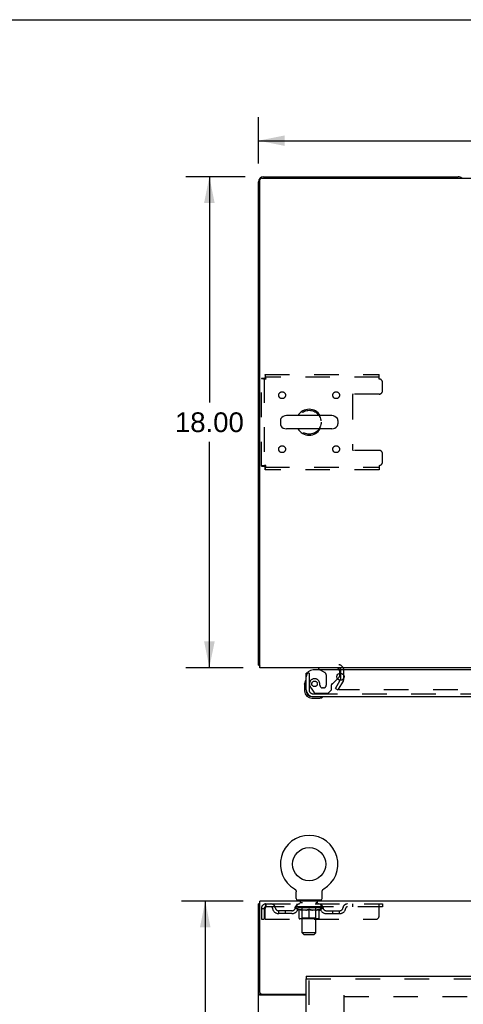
# Model space of a CAD drawing. Header units: inches. Extents: x 0 to 164, y 0 to 106.
# Tile 9 of 17: x 43 to 59, y 70 to 106. Entities that reach past the tile are written whole.
import ezdxf

# ---------------------------------------------------------------- set-up
doc = ezdxf.new("R2010")
doc.units = ezdxf.units.IN
doc.header["$LTSCALE"] = 8.999375
doc.header["$MEASUREMENT"] = 0
doc.linetypes.add('HIDDEN', pattern=[0.2, 0.1, -0.1])
doc.layers.get('0').update_dxf_attribs({"linetype": 'CONTINUOUS'})
for name, color, linetype in [('DEFAULT_2', 8, 'HIDDEN'), ('DIMENSIONS', 7, 'CONTINUOUS'), ('DOOR_ASSEMBLY', 7, 'CONTINUOUS')]:
    doc.layers.add(name, color=color, linetype=linetype)
doc.styles.get("Standard").update_dxf_attribs({"font": 'arial.ttf'})
doc.dimstyles.new('DIMSTYLE_1', dxfattribs={"dimtxt": 0.721875, "dimasz": 0.9625, "dimexe": 0.09, "dimexo": 0.07, "dimgap": 0.0375, "dimtad": 0, "dimtih": 1, "dimtoh": 1, "dimzin": 4, "dimdsep": 46, "dimtxsty": 'Standard', "dimblk": '_FILLED', "dimblk1": '_FILLED', "dimblk2": '_FILLED', "dimcen": 0.09, "dimadec": 3, "dimazin": 1, "dimtfac": 1, "dimtdec": 3, "dimtofl": 0, "dimtmove": 0, "dimatfit": 3, "dimldrblk": '_FILLED', "dimfxl": 0, "dimtolj": 1, "dimtzin": 4, "dimarcsym": 0})

# ---------------------------------------------------------------- blocks, each defined once
blk = doc.blocks.new('_FILLED')
at = {"color": 0, "linetype": 'ByBlock'}
blk.add_solid([(0, 0), (-1, 0.2), (-1, -0.2)], dxfattribs=at)
blk = doc.blocks.new('*D1')
at = {"layer": 'DIMENSIONS', "color": 2, "linetype": 'Continuous'}
for p, q in [((51.592, 100.603), (51.592, 102.306)), ((79.842, 100.603), (79.842, 102.306)), ((51.592, 101.44), (64.095, 101.44)), ((79.842, 101.44), (67.339, 101.44))]:
    blk.add_line(p, q, dxfattribs=at)
at = {"layer": 'DIMENSIONS', "color": 2, "linetype": 'Continuous', "xscale": 0.9625, "yscale": 0.9625, "zscale": 0.9625, "rotation": 180}
blk.add_blockref('_FILLED', (51.592, 101.44), dxfattribs=at)
at = {"layer": 'DIMENSIONS', "color": 2, "linetype": 'Continuous', "xscale": 0.9625, "yscale": 0.9625, "zscale": 0.9625}
blk.add_blockref('_FILLED', (79.842, 101.44), dxfattribs=at)
at = {"layer": 'DIMENSIONS', "color": 2, "linetype": 'Continuous', "insert": (65.717, 101.801), "char_height": 0.7219, "width": 2.52254, "attachment_point": 2, "line_spacing_factor": 0.9}
blk.add_mtext('28.25', dxfattribs=at)
blk = doc.blocks.new('*D6')
at = {"layer": 'DIMENSIONS', "color": 2, "linetype": 'Continuous'}
for p, q in [((51.107, 100.118), (48.927, 100.118)), ((49.793, 100.118), (49.793, 91.84)), ((49.793, 82.118), (49.793, 90.396)), ((51.03, 82.118), (48.927, 82.118))]:
    blk.add_line(p, q, dxfattribs=at)
at = {"layer": 'DIMENSIONS', "color": 2, "linetype": 'Continuous', "xscale": 0.9625, "yscale": 0.9625, "zscale": 0.9625}
for p, rotation in [((49.793, 100.118), 90), ((49.793, 82.118), 270)]:
    blk.add_blockref('_FILLED', p, dxfattribs=dict(at, rotation=rotation))
at = {"layer": 'DIMENSIONS', "color": 2, "linetype": 'Continuous', "insert": (49.793, 91.479), "char_height": 0.7219, "width": 2.52254, "attachment_point": 2, "line_spacing_factor": 0.9}
blk.add_mtext('18.00', dxfattribs=at)
blk = doc.blocks.new('*D14')
at = {"layer": 'DIMENSIONS', "color": 2, "linetype": 'Continuous'}
for p, q in [((51.03, 73.563), (48.775, 73.563)), ((49.641, 73.563), (49.641, 40.285)), ((49.641, 5.563), (49.641, 38.841)), ((51.03, 5.563), (48.775, 5.563))]:
    blk.add_line(p, q, dxfattribs=at)
at = {"layer": 'DIMENSIONS', "color": 2, "linetype": 'Continuous', "xscale": 0.9625, "yscale": 0.9625, "zscale": 0.9625}
for p, rotation in [((49.641, 73.563), 90), ((49.641, 5.563), 270)]:
    blk.add_blockref('_FILLED', p, dxfattribs=dict(at, rotation=rotation))
at = {"layer": 'DIMENSIONS', "color": 2, "linetype": 'Continuous', "insert": (49.641, 39.924), "char_height": 0.7219, "width": 2.52254, "attachment_point": 2, "line_spacing_factor": 0.9}
blk.add_mtext('68.00', dxfattribs=at)

msp = doc.modelspace()

# ---------------------------------------------------------------- linework, layer by layer
at = {"color": 7, "linetype": 'Continuous'}
for p, q in [((0, 105.875), (163.625, 105.875)), ((54.278, 91.359), (52.615, 91.359)), ((52.392, 91.182), (52.392, 91.054)), ((54.5, 91.182), (54.5, 91.054)), ((54.278, 90.876), (52.615, 90.876)), ((51.644, 82.222), (51.592, 82.222)), ((52.91, 74.01), (52.91, 74.01)), ((52.91, 74.01), (52.913, 74.007)), ((52.913, 74.007), (52.917, 74.005)), ((52.917, 74.005), (52.921, 74.002)), ((52.921, 74.003), (52.924, 74)), ((52.924, 74), (52.927, 73.997)), ((52.927, 73.997), (52.931, 73.994)), ((53.962, 73.994), (53.965, 73.997)), ((53.965, 73.997), (53.968, 74)), ((53.968, 74), (53.972, 74.003)), ((53.972, 74.002), (53.975, 74.005)), ((53.975, 74.005), (53.979, 74.007)), ((53.975, 74.005), (53.977, 74.006)), ((53.979, 74.007), (53.982, 74.01)), ((53.982, 74.01), (53.982, 74.01)), ((52.931, 73.994), (52.934, 73.991)), ((52.934, 73.991), (52.937, 73.988)), ((52.937, 73.988), (52.94, 73.985)), ((52.94, 73.985), (52.943, 73.982)), ((52.943, 73.982), (52.945, 73.978)), ((52.945, 73.978), (52.948, 73.975)), ((52.948, 73.975), (52.95, 73.971)), ((52.95, 73.971), (52.953, 73.967)), ((52.953, 73.968), (52.955, 73.964)), ((52.955, 73.964), (52.957, 73.96)), ((52.957, 73.96), (52.959, 73.956)), ((52.959, 73.956), (52.961, 73.952)), ((52.961, 73.952), (52.962, 73.948)), ((52.962, 73.948), (52.964, 73.944)), ((52.964, 73.944), (52.965, 73.94)), ((52.965, 73.94), (52.967, 73.936)), ((52.967, 73.936), (52.968, 73.932)), ((52.968, 73.932), (52.969, 73.927)), ((52.969, 73.927), (52.969, 73.923)), ((52.971, 73.653), (52.971, 73.902)), ((53.921, 73.902), (53.921, 73.906)), ((53.921, 73.653), (53.921, 73.902)), ((53.923, 73.923), (53.924, 73.927)), ((53.924, 73.927), (53.925, 73.932)), ((53.925, 73.932), (53.926, 73.936)), ((53.926, 73.936), (53.927, 73.94)), ((53.927, 73.94), (53.928, 73.944)), ((53.928, 73.944), (53.93, 73.948)), ((53.93, 73.948), (53.932, 73.952)), ((53.932, 73.952), (53.933, 73.956)), ((53.933, 73.956), (53.935, 73.96)), ((53.935, 73.96), (53.937, 73.964)), ((53.937, 73.964), (53.94, 73.968)), ((53.94, 73.967), (53.942, 73.971)), ((53.942, 73.971), (53.944, 73.975)), ((53.944, 73.975), (53.947, 73.978)), ((53.947, 73.978), (53.95, 73.982)), ((53.95, 73.982), (53.953, 73.985)), ((53.953, 73.985), (53.956, 73.988)), ((53.955, 73.988), (53.959, 73.991)), ((53.958, 73.991), (53.962, 73.994)), ((51.644, 73.459), (51.592, 73.459)), ((53.009, 73.593), (53.009, 73.563)), ((53.884, 73.593), (53.009, 73.593)), ((53.884, 73.593), (53.884, 73.563)), ((51.696, 70.146), (51.592, 70.146)), ((51.696, 70.146), (51.696, 70.147))]:
    msp.add_line(p, q, dxfattribs=at)
at = {"color": 3, "linetype": 'Continuous'}
for p, q in [((51.644, 82.118), (51.644, 100.006)), ((51.704, 100.066), (79.73, 100.066)), ((51.781, 100.118), (58.903, 100.118)), ((51.592, 82.222), (51.592, 99.929)), ((79.79, 82.118), (51.644, 82.118)), ((54.609, 81.697), (54.585, 81.656)), ((54.613, 81.714), (54.613, 81.92)), ((51.592, 5.667), (51.592, 73.459)), ((51.644, 70.206), (51.644, 73.563)), ((79.79, 73.563), (51.644, 73.563)), ((53.342, 70.115), (51.633, 70.115)), ((51.704, 70.146), (53.342, 70.146))]:
    msp.add_line(p, q, dxfattribs=at)
for points in [[(51.615, 82.202), (51.609, 82.205), (51.606, 82.207), (51.604, 82.208), (51.601, 82.209), (51.599, 82.211), (51.597, 82.213), (51.595, 82.214), (51.594, 82.216), (51.593, 82.218), (51.593, 82.219), (51.592, 82.221), (51.592, 82.222)], [(51.633, 82.19), (51.631, 82.192), (51.629, 82.194), (51.627, 82.196), (51.624, 82.197), (51.621, 82.199), (51.618, 82.201), (51.615, 82.202)], [(51.612, 70.127), (51.609, 70.129), (51.606, 70.13), (51.604, 70.132), (51.601, 70.133), (51.599, 70.135), (51.597, 70.136), (51.595, 70.138), (51.594, 70.14), (51.593, 70.141), (51.593, 70.143), (51.592, 70.144), (51.592, 70.146)], [(51.633, 70.115), (51.631, 70.117), (51.629, 70.118), (51.627, 70.12), (51.624, 70.121), (51.621, 70.123), (51.618, 70.124), (51.612, 70.127)]]:
    msp.add_lwpolyline(points, dxfattribs=at)
at = {"color": 7, "linetype": 'Continuous'}
for points in [[(52.969, 73.923), (52.97, 73.919), (52.971, 73.915), (52.971, 73.91), (52.971, 73.906), (52.971, 73.902)], [(52.971, 73.91), (52.971, 73.906), (52.971, 73.902)], [(53.921, 73.906), (53.921, 73.91), (53.922, 73.915), (53.922, 73.919), (53.923, 73.923)], [(53.921, 73.906), (53.921, 73.91), (53.922, 73.915), (53.922, 73.919), (53.923, 73.923)], [(51.706, 70.132), (51.703, 70.135), (51.702, 70.136), (51.7, 70.138), (51.699, 70.139), (51.698, 70.14), (51.697, 70.142), (51.697, 70.143), (51.696, 70.144), (51.696, 70.146)], [(51.714, 70.115), (51.715, 70.116), (51.715, 70.118), (51.715, 70.119), (51.715, 70.121), (51.714, 70.122), (51.714, 70.124), (51.713, 70.125), (51.711, 70.127), (51.71, 70.128), (51.709, 70.13), (51.708, 70.131), (51.706, 70.132)]]:
    msp.add_lwpolyline(points, dxfattribs=at)
msp.add_circle((53.446, 74.917), 0.609, dxfattribs=at)
at = {"color": 3, "linetype": 'Continuous'}
for centre, radius, start, end in [((51.781, 99.929), 0.189, 90, 180), ((51.704, 100.006), 0.06, 90, 180), ((58.903, 99.929), 0.189, 46.487, 90), ((51.781, 82.307), 0.189, 218.2806, 223.5127), ((54.528, 82.033), 0.085, 4.0489, 90), ((54.58, 81.714), 0.033, 330, 360), ((51.704, 70.206), 0.06, 180, 270)]:
    msp.add_arc(centre, radius, start, end, dxfattribs=at)
at = {"color": 7, "linetype": 'Continuous'}
for centre, radius, start, end in [((52.615, 91.118), 0.241, 90, 146.8152), ((53.446, 91.118), 0.475, 30.5571, 149.4429), ((54.278, 91.118), 0.241, 33.1848, 90), ((52.517, 91.182), 0.125, 146.8152, 180), ((52.517, 91.054), 0.125, 180, 213.1848), ((52.615, 91.118), 0.241, 213.1848, 270), ((54.278, 91.118), 0.241, 270, 326.8152), ((54.375, 91.182), 0.125, 0, 33.1848), ((54.375, 91.054), 0.125, 326.8152, 360), ((53.446, 91.118), 0.475, 210.5571, 329.4429), ((53.446, 74.917), 1.054, 300.3993, 239.6007), ((53.031, 73.653), 0.06, 180, 270), ((53.861, 73.653), 0.06, 270, 360)]:
    msp.add_arc(centre, radius, start, end, dxfattribs=at)
at = {"layer": 'DEFAULT_2', "color": 8, "linetype": 'HIDDEN'}
for p, q in [((51.83, 92.868), (51.83, 92.764)), ((51.83, 92.868), (56.009, 92.868)), ((56.009, 92.701), (56.009, 92.868)), ((51.696, 89.502), (51.696, 92.734)), ((51.696, 92.734), (51.8, 92.734)), ((51.8, 92.734), (51.8, 89.502)), ((56.009, 92.764), (51.83, 92.764)), ((56.134, 92.274), (56.134, 92.576)), ((55.034, 92.119), (55.034, 90.117)), ((56.009, 92.149), (55.064, 92.149)), ((56.009, 90.087), (55.064, 90.087)), ((56.134, 89.66), (56.134, 89.962)), ((56.009, 89.535), (56.009, 89.368)), ((51.696, 89.502), (51.8, 89.502)), ((51.83, 89.368), (51.83, 89.472)), ((51.83, 89.472), (56.009, 89.472)), ((56.009, 89.368), (51.83, 89.368)), ((54.613, 81.92), (54.613, 82.033)), ((54.717, 81.714), (54.717, 82.033)), ((54.413, 81.357), (54.585, 81.656)), ((54.699, 81.645), (54.503, 81.305)), ((54.413, 81.357), (54.503, 81.305)), ((76.886, 81.305), (54.549, 81.305)), ((52.915, 74.006), (52.917, 74.005)), ((53.982, 74.01), (53.983, 74.01)), ((51.696, 73.292), (51.696, 72.896)), ((51.696, 73.292), (51.8, 73.292)), ((51.8, 73.292), (51.8, 72.896)), ((51.83, 72.896), (51.83, 73.292)), ((51.863, 73.459), (51.863, 73.355)), ((51.863, 73.459), (56.134, 73.459)), ((56.134, 73.355), (51.863, 73.355)), ((52.94, 73.318), (52.94, 73.355)), ((53.067, 73.228), (52.94, 73.318)), ((53.952, 73.318), (52.94, 73.318)), ((52.948, 73.35), (52.948, 73.355)), ((52.955, 73.347), (52.955, 73.35)), ((52.955, 73.347), (53.938, 73.347)), ((52.962, 73.347), (52.962, 73.35)), ((52.962, 73.347), (52.962, 73.35)), ((52.97, 73.35), (52.97, 73.355)), ((52.983, 73.347), (52.983, 73.35)), ((52.985, 73.347), (52.985, 73.35)), ((53.008, 73.35), (53.008, 73.355)), ((53.009, 73.355), (53.009, 73.459)), ((53.019, 73.347), (53.019, 73.35)), ((53.021, 73.347), (53.021, 73.35)), ((53.185, 73.349), (53.024, 73.349)), ((53.058, 73.35), (53.058, 73.355)), ((53.059, 73.347), (53.059, 73.349)), ((53.06, 73.347), (53.06, 73.349)), ((53.062, 73.347), (53.062, 73.349)), ((53.068, 73.347), (53.068, 73.35)), ((53.068, 73.347), (53.068, 73.349)), ((53.071, 73.347), (53.071, 73.35)), ((53.074, 73.347), (53.074, 73.35)), ((53.077, 73.347), (53.077, 73.349)), ((53.088, 73.347), (53.088, 73.349)), ((53.101, 73.593), (53.101, 73.563)), ((53.103, 73.347), (53.103, 73.352)), ((53.103, 73.347), (53.103, 73.349)), ((53.12, 73.347), (53.12, 73.349)), ((53.12, 73.347), (53.12, 73.349)), ((53.121, 73.35), (53.121, 73.355)), ((53.129, 73.347), (53.129, 73.35)), ((53.132, 73.347), (53.132, 73.35)), ((53.136, 73.503), (53.136, 73.583)), ((53.139, 73.347), (53.139, 73.349)), ((53.205, 73.493), (53.146, 73.493)), ((53.148, 73.347), (53.148, 73.353)), ((53.161, 73.347), (53.161, 73.349)), ((53.163, 73.347), (53.163, 73.349)), ((53.185, 73.347), (53.185, 73.349)), ((53.238, 73.349), (53.189, 73.349)), ((53.193, 73.35), (53.193, 73.355)), ((53.196, 72.941), (53.196, 73.315)), ((53.197, 72.403), (53.197, 73.483)), ((53.198, 73.347), (53.198, 73.35)), ((53.202, 73.347), (53.202, 73.35)), ((53.207, 73.347), (53.207, 73.354)), ((53.21, 73.347), (53.21, 73.349)), ((53.219, 73.347), (53.219, 73.349)), ((53.238, 73.347), (53.238, 73.349)), ((53.298, 73.349), (53.251, 73.349)), ((53.267, 73.347), (53.267, 73.349)), ((53.273, 73.35), (53.273, 73.355)), ((53.276, 73.347), (53.276, 73.35)), ((53.278, 73.347), (53.278, 73.354)), ((53.28, 73.347), (53.28, 73.35)), ((53.286, 73.347), (53.286, 73.35)), ((53.298, 73.347), (53.298, 73.349)), ((53.363, 73.349), (53.319, 73.349)), ((53.33, 73.347), (53.33, 73.349)), ((53.355, 73.349), (53.446, 73.355)), ((53.358, 73.35), (53.358, 73.355)), ((53.359, 73.355), (53.358, 73.355)), ((53.359, 73.35), (53.359, 73.355)), ((53.359, 73.347), (53.359, 73.35)), ((53.362, 73.347), (53.362, 73.35)), ((53.363, 73.347), (53.363, 73.35)), ((53.363, 73.347), (53.363, 73.349)), ((53.429, 73.349), (53.391, 73.349)), ((53.395, 73.347), (53.395, 73.349)), ((53.43, 73.347), (53.43, 73.349)), ((53.444, 73.35), (53.444, 73.35)), ((53.444, 73.347), (53.444, 73.35)), ((53.444, 73.347), (53.444, 73.35)), ((53.446, 73.35), (53.446, 73.355)), ((53.448, 73.347), (53.448, 73.35)), ((53.448, 73.347), (53.448, 73.35)), ((53.448, 73.35), (53.448, 73.35)), ((53.45, 73.349), (53.501, 73.349)), ((53.463, 73.347), (53.463, 73.349)), ((53.476, 73.349), (53.476, 73.353)), ((53.476, 73.353), (53.538, 73.349)), ((53.493, 73.349), (53.493, 73.352)), ((53.497, 73.347), (53.497, 73.349)), ((53.529, 73.347), (53.529, 73.35)), ((53.53, 73.347), (53.53, 73.349)), ((53.53, 73.349), (53.573, 73.349)), ((53.531, 73.347), (53.531, 73.35)), ((53.534, 73.35), (53.534, 73.355)), ((53.534, 73.35), (53.534, 73.355)), ((53.534, 73.355), (53.534, 73.355)), ((53.534, 73.347), (53.534, 73.35)), ((53.563, 73.347), (53.563, 73.349)), ((53.594, 73.347), (53.594, 73.349)), ((53.594, 73.349), (53.641, 73.349)), ((53.606, 73.347), (53.606, 73.35)), ((53.612, 73.347), (53.612, 73.35)), ((53.614, 73.347), (53.614, 73.354)), ((53.616, 73.347), (53.616, 73.35)), ((53.619, 73.35), (53.619, 73.355)), ((53.625, 73.347), (53.625, 73.349)), ((53.654, 73.347), (53.654, 73.349)), ((53.654, 73.349), (53.703, 73.349)), ((53.673, 73.347), (53.673, 73.349)), ((53.682, 73.347), (53.682, 73.349)), ((53.685, 73.347), (53.685, 73.354)), ((53.746, 73.493), (53.687, 73.493)), ((53.69, 73.347), (53.69, 73.35)), ((53.694, 73.347), (53.694, 73.35)), ((53.695, 72.403), (53.695, 73.483)), ((53.696, 72.941), (53.696, 73.315)), ((53.699, 73.35), (53.699, 73.355)), ((53.707, 73.347), (53.707, 73.349)), ((53.707, 73.349), (53.868, 73.349)), ((53.729, 73.347), (53.729, 73.349)), ((53.732, 73.347), (53.732, 73.349)), ((53.744, 73.347), (53.744, 73.353)), ((53.753, 73.347), (53.753, 73.349)), ((53.756, 73.503), (53.756, 73.583)), ((53.76, 73.347), (53.76, 73.35)), ((53.764, 73.347), (53.764, 73.35)), ((53.772, 73.35), (53.772, 73.355)), ((53.773, 73.347), (53.773, 73.349)), ((53.773, 73.347), (53.773, 73.349)), ((53.789, 73.347), (53.789, 73.352)), ((53.789, 73.347), (53.789, 73.349)), ((53.791, 73.593), (53.791, 73.563)), ((53.804, 73.347), (53.804, 73.349)), ((53.815, 73.347), (53.815, 73.349)), ((53.819, 73.347), (53.819, 73.35)), ((53.821, 73.347), (53.821, 73.35)), ((53.824, 73.347), (53.824, 73.35)), ((53.824, 73.347), (53.824, 73.349)), ((53.825, 73.228), (53.952, 73.318)), ((53.83, 73.347), (53.83, 73.349)), ((53.832, 73.347), (53.832, 73.349)), ((53.833, 73.347), (53.833, 73.349)), ((53.834, 73.35), (53.834, 73.355)), ((53.871, 73.347), (53.871, 73.35)), ((53.873, 73.347), (53.873, 73.35)), ((53.884, 73.355), (53.884, 73.459)), ((53.885, 73.35), (53.885, 73.355)), ((53.907, 73.347), (53.907, 73.35)), ((53.909, 73.347), (53.909, 73.35)), ((53.922, 73.35), (53.922, 73.355)), ((53.93, 73.347), (53.93, 73.35)), ((53.931, 73.347), (53.931, 73.35)), ((53.938, 73.347), (53.938, 73.35)), ((53.945, 73.35), (53.945, 73.355)), ((53.952, 73.318), (53.952, 73.355)), ((55.034, 73.459), (55.034, 73.355)), ((56.009, 73.021), (56.009, 73.459)), ((56.134, 73.459), (56.134, 73.355)), ((52.332, 73.104), (52.332, 73.208)), ((52.815, 73.208), (52.332, 73.208)), ((52.815, 73.104), (52.332, 73.104)), ((52.582, 73.104), (52.582, 73.208)), ((53.067, 73.228), (53.076, 73.228)), ((53.076, 72.938), (53.076, 73.263)), ((53.196, 72.941), (53.164, 72.909)), ((53.333, 73.228), (53.189, 73.228)), ((53.696, 72.941), (53.196, 72.941)), ((53.446, 72.909), (53.446, 73.263)), ((53.703, 73.228), (53.559, 73.228)), ((53.696, 72.941), (53.728, 72.909)), ((53.817, 72.938), (53.817, 73.263)), ((53.817, 73.228), (53.825, 73.228)), ((54.078, 73.208), (54.561, 73.208)), ((54.078, 73.104), (54.561, 73.104)), ((54.311, 73.104), (54.311, 73.208)), ((54.561, 73.104), (54.561, 73.208)), ((51.696, 72.896), (51.8, 72.896)), ((51.83, 72.896), (55.884, 72.896)), ((53.787, 72.909), (53.105, 72.909)), ((53.257, 72.343), (53.197, 72.403)), ((53.695, 72.403), (53.197, 72.403)), ((53.257, 72.343), (53.635, 72.343)), ((53.635, 72.343), (53.695, 72.403)), ((54.717, 70.115), (54.717, 9.011)), ((54.731, 70.063), (76.703, 70.063))]:
    msp.add_line(p, q, dxfattribs=at)
for points in [[(51.863, 92.701), (51.861, 92.72), (51.858, 92.738), (51.856, 92.756), (51.854, 92.773), (51.851, 92.79), (51.849, 92.805), (51.847, 92.819), (51.844, 92.831), (51.842, 92.842), (51.84, 92.851), (51.837, 92.859), (51.835, 92.864), (51.833, 92.867), (51.83, 92.868)], [(51.696, 92.734), (51.697, 92.732), (51.7, 92.729), (51.706, 92.727), (51.713, 92.724), (51.722, 92.722), (51.733, 92.72), (51.745, 92.717), (51.759, 92.715), (51.774, 92.713), (51.791, 92.71), (51.808, 92.708), (51.826, 92.706), (51.844, 92.703), (51.863, 92.701)], [(51.8, 92.734), (51.801, 92.732), (51.802, 92.729), (51.804, 92.727), (51.806, 92.724), (51.81, 92.722), (51.814, 92.72), (51.819, 92.717), (51.824, 92.715), (51.83, 92.713), (51.836, 92.71), (51.842, 92.708), (51.849, 92.706), (51.856, 92.703), (51.863, 92.701)], [(51.863, 92.701), (51.861, 92.708), (51.858, 92.715), (51.856, 92.722), (51.854, 92.728), (51.851, 92.734), (51.849, 92.74), (51.847, 92.745), (51.844, 92.75), (51.842, 92.754), (51.84, 92.758), (51.837, 92.76), (51.835, 92.762), (51.833, 92.764), (51.83, 92.764)], [(51.863, 89.535), (51.844, 89.533), (51.826, 89.53), (51.808, 89.528), (51.791, 89.525), (51.774, 89.523), (51.759, 89.521), (51.745, 89.518), (51.733, 89.516), (51.722, 89.514), (51.713, 89.511), (51.706, 89.509), (51.7, 89.507), (51.697, 89.504), (51.696, 89.502)], [(51.863, 89.535), (51.856, 89.533), (51.849, 89.53), (51.842, 89.528), (51.836, 89.525), (51.83, 89.523), (51.824, 89.521), (51.819, 89.518), (51.814, 89.516), (51.81, 89.514), (51.806, 89.511), (51.804, 89.509), (51.802, 89.507), (51.801, 89.504), (51.8, 89.502)], [(51.83, 89.368), (51.833, 89.369), (51.835, 89.372), (51.837, 89.377), (51.84, 89.384), (51.842, 89.394), (51.844, 89.404), (51.847, 89.417), (51.849, 89.431), (51.851, 89.446), (51.854, 89.462), (51.856, 89.48), (51.858, 89.498), (51.861, 89.516), (51.863, 89.535)], [(51.83, 89.472), (51.833, 89.472), (51.835, 89.474), (51.837, 89.475), (51.84, 89.478), (51.842, 89.482), (51.844, 89.486), (51.847, 89.49), (51.849, 89.496), (51.851, 89.501), (51.854, 89.508), (51.856, 89.514), (51.858, 89.521), (51.861, 89.528), (51.863, 89.535)], [(54.531, 81.33), (54.53, 81.329), (54.529, 81.327), (54.529, 81.326), (54.529, 81.324), (54.529, 81.323)], [(54.529, 81.323), (54.529, 81.321), (54.529, 81.32), (54.529, 81.318), (54.53, 81.316), (54.531, 81.315), (54.532, 81.314), (54.533, 81.312), (54.534, 81.311), (54.535, 81.31), (54.537, 81.309), (54.538, 81.308)], [(54.549, 81.305), (54.547, 81.305), (54.545, 81.306), (54.543, 81.306), (54.541, 81.307), (54.54, 81.307), (54.538, 81.308)], [(51.863, 73.459), (51.861, 73.458), (51.858, 73.455), (51.856, 73.45), (51.854, 73.442), (51.851, 73.433), (51.849, 73.423), (51.847, 73.41), (51.844, 73.396), (51.842, 73.381), (51.84, 73.364), (51.837, 73.347), (51.835, 73.329), (51.833, 73.311), (51.83, 73.292)], [(51.863, 73.355), (51.861, 73.355), (51.858, 73.353), (51.856, 73.351), (51.854, 73.349), (51.851, 73.345), (51.849, 73.341), (51.847, 73.337), (51.844, 73.331), (51.842, 73.326), (51.84, 73.319), (51.837, 73.313), (51.835, 73.306), (51.833, 73.299), (51.83, 73.292)], [(53.076, 73.263), (53.096, 73.255), (53.117, 73.248), (53.137, 73.242), (53.156, 73.237), (53.176, 73.232), (53.195, 73.228)], [(53.189, 73.228), (53.171, 73.232), (53.152, 73.237), (53.133, 73.242), (53.114, 73.248), (53.095, 73.255), (53.076, 73.262)], [(53.325, 73.228), (53.345, 73.232), (53.365, 73.237), (53.385, 73.242), (53.405, 73.248), (53.426, 73.255), (53.446, 73.263)], [(53.446, 73.262), (53.427, 73.255), (53.408, 73.248), (53.389, 73.242), (53.37, 73.237), (53.352, 73.232), (53.333, 73.228)], [(53.446, 73.263), (53.467, 73.255), (53.487, 73.248), (53.507, 73.242), (53.527, 73.237), (53.547, 73.232), (53.567, 73.228)], [(53.559, 73.228), (53.54, 73.232), (53.522, 73.237), (53.503, 73.242), (53.484, 73.248), (53.465, 73.255), (53.446, 73.262)], [(53.697, 73.228), (53.717, 73.232), (53.736, 73.237), (53.756, 73.242), (53.776, 73.248), (53.796, 73.255), (53.817, 73.263)], [(53.817, 73.262), (53.797, 73.255), (53.778, 73.248), (53.759, 73.242), (53.74, 73.237), (53.721, 73.232), (53.703, 73.228)]]:
    msp.add_lwpolyline(points, dxfattribs=at)
for centre, radius in [((52.457, 92.107), 0.125), ((54.436, 92.107), 0.125), ((53.446, 91.118), 0.438), ((52.457, 90.128), 0.125), ((54.436, 90.128), 0.125)]:
    msp.add_circle(centre, radius, dxfattribs=at)
for centre, radius, start, end in [((56.009, 92.576), 0.125, 0, 90), ((55.064, 92.119), 0.03, 90, 180), ((56.009, 92.274), 0.125, 270, 360), ((55.064, 90.117), 0.03, 180, 270), ((56.009, 89.962), 0.125, 0, 90), ((56.009, 89.66), 0.125, 270, 360), ((54.528, 82.033), 0.189, 0, 90), ((54.58, 81.714), 0.137, 330, 360), ((51.863, 73.292), 0.167, 90, 180), ((51.863, 73.292), 0.063, 90, 180), ((52.042, 73.292), 0.167, 8.0716, 90), ((52.043, 73.292), 0.0625, 7.9863, 90), ((52.332, 73.333), 0.229, 187.9863, 270), ((52.332, 73.333), 0.125, 188.0716, 270), ((52.815, 73.333), 0.125, 270, 351.9284), ((52.815, 73.333), 0.229, 270, 352.0137), ((53.104, 73.292), 0.167, 90, 171.9284), ((53.103, 73.292), 0.0625, 90, 172.0137), ((53.126, 73.583), 0.01, 0, 90), ((53.146, 73.503), 0.01, 180, 270), ((53.164, 73.315), 0.0318, 0, 90), ((53.187, 73.483), 0.01, 0, 90), ((53.705, 73.483), 0.01, 90, 180), ((53.728, 73.315), 0.0318, 90, 180), ((53.746, 73.503), 0.01, 270, 360), ((53.766, 73.583), 0.01, 90, 180), ((53.789, 73.292), 0.167, 8.0716, 90), ((53.789, 73.292), 0.0625, 7.9863, 90), ((54.078, 73.333), 0.229, 187.9863, 270), ((54.078, 73.333), 0.125, 188.0716, 270), ((54.561, 73.333), 0.125, 270, 351.9284), ((54.561, 73.333), 0.229, 270, 352.0137), ((54.85, 73.292), 0.167, 90, 171.9284), ((54.849, 73.292), 0.0625, 90, 172.0137), ((53.105, 72.938), 0.0296, 180, 270), ((53.787, 72.938), 0.0296, 270, 360), ((55.884, 73.021), 0.125, 270, 360)]:
    msp.add_arc(centre, radius, start, end, dxfattribs=at)
for centre, major_axis, ratio, start_param, end_param in [((53.446, 73.355), (0.506, 0.005), 0.05963, 2.96643, 3.140963), ((52.924, 73.345), (0.158, 0), 0.060556, 0.430652, 1.470503), ((53.446, 73.355), (0.506, 0), 0.060556, 3.141593, 3.316126), ((52.924, 73.34), (0.158, 0.002), 0.05963, 1.376596, 1.469874), ((53.446, 73.355), (0.506, 0.011), 0.05688, 2.791345, 2.965878), ((52.905, 73.345), (0.158, 0.002), 0.05963, 0.25549, 1.295341), ((52.959, 73.345), (0.158, -0.002), 0.05963, 0.605815, 1.645666), ((53.446, 73.355), (0.506, -0.005), 0.05963, -2.96643, -2.791898), ((52.959, 73.34), (0.158, 0), 0.060556, 1.551758, 1.645036), ((52.905, 73.34), (0.158, 0.003), 0.05688, 1.20151, 1.294789), ((52.96, 73.342), (0.131, 0.001), 0.05963, 1.065228, 1.614276), ((52.945, 73.342), (0.131, 0.003), 0.05688, 0.890143, 1.43919), ((52.991, 73.342), (0.131, 0), 0.060556, 1.240391, 1.789438), ((53.446, 73.355), (0.506, 0.015), 0.052395, 2.616403, 2.790936), ((52.902, 73.345), (0.158, 0.003), 0.05688, 0.080405, 1.120256), ((53.009, 73.345), (0.158, -0.003), 0.05688, 0.7809, 1.820751), ((53.446, 73.355), (0.506, -0.011), 0.05688, -2.791345, -2.616812), ((53.009, 73.34), (0.158, -0.002), 0.05963, 1.72692, 1.820198), ((52.902, 73.34), (0.158, 0.005), 0.052395, 1.026568, 1.119847), ((52.944, 73.342), (0.131, 0.004), 0.052395, 0.715201, 1.264248), ((53.035, 73.342), (0.131, -0.001), 0.05963, 1.415553, 1.9646), ((53.446, 73.355), (0.506, 0.02), 0.046319, 2.441654, 2.616187), ((53.073, 73.345), (0.158, -0.005), 0.052395, 0.955842, 1.995693), ((52.915, 73.345), (0.158, 0.005), 0.052395, -0.094537, 0.945314), ((53.446, 73.355), (0.506, -0.015), 0.052395, -2.616403, -2.44187), ((53.073, 73.34), (0.158, -0.003), 0.05688, 1.902006, 1.995284), ((52.915, 73.34), (0.158, 0.006), 0.046319, 0.851819, 0.945098), ((52.959, 73.342), (0.131, 0.005), 0.046319, 0.540452, 1.089499), ((53.092, 73.342), (0.131, -0.003), 0.05688, 1.590638, 2.139686), ((53.446, 73.355), (0.506, 0.024), 0.038841, 2.267123, 2.441656), ((53.148, 73.345), (0.158, -0.006), 0.046319, 1.130591, 2.170442), ((52.945, 73.345), (0.158, 0.006), 0.046319, -0.269286, 0.770565), ((53.446, 73.355), (0.506, -0.02), 0.046319, -2.441654, -2.267121), ((53.148, 73.34), (0.158, -0.005), 0.052395, 2.076947, 2.170226), ((52.945, 73.34), (0.158, 0.007), 0.038841, 0.677289, 0.770567), ((52.988, 73.342), (0.131, 0.006), 0.038841, 0.365921, 0.914969), ((53.16, 73.342), (0.131, -0.004), 0.052395, 1.76558, 2.314627), ((53.446, 73.355), (0.506, 0.027), 0.030195, 2.09281, 2.267343), ((53.231, 73.345), (0.158, -0.007), 0.038841, 1.305122, 2.344973), ((52.99, 73.345), (0.158, 0.007), 0.038841, -0.443817, 0.596034), ((53.446, 73.355), (0.506, -0.024), 0.038841, -2.267123, -2.092591), ((53.231, 73.34), (0.158, -0.006), 0.046319, 2.251696, 2.344975), ((52.99, 73.34), (0.158, 0.008), 0.030195, 0.502975, 0.596254), ((53.032, 73.342), (0.131, 0.007), 0.030195, 0.191608, 0.740655), ((53.236, 73.342), (0.131, -0.005), 0.046319, 1.940329, 2.489376), ((53.049, 73.345), (0.158, 0.008), 0.030195, -0.61813, 0.421721), ((53.446, 73.355), (0.506, 0.029), 0.020645, 1.918687, 2.09322), ((53.322, 73.345), (0.158, -0.008), 0.030195, 1.479435, 2.519286), ((53.446, 73.355), (0.506, -0.027), 0.030195, -2.09281, -1.918277), ((53.322, 73.34), (0.158, -0.007), 0.038841, 2.426227, 2.519505), ((53.049, 73.34), (0.158, 0.009), 0.020645, 0.328852, 0.422131), ((53.088, 73.342), (0.131, 0.007), 0.020645, 0.017485, 0.566532), ((53.319, 73.342), (0.131, -0.006), 0.038841, 2.11486, 2.663907), ((53.12, 73.345), (0.158, 0.009), 0.020645, -0.792253, 0.247598), ((53.446, 73.355), (0.506, 0.03), 0.010478, 1.744704, 1.919237), ((53.416, 73.345), (0.158, -0.009), 0.020645, 1.653558, 2.693409), ((53.446, 73.355), (0.506, -0.029), 0.020645, -1.918687, -1.744154), ((53.416, 73.34), (0.158, -0.008), 0.030195, 2.60054, 2.693819), ((53.12, 73.34), (0.158, 0.009), 0.010478, 0.154869, 0.248148), ((53.155, 73.342), (0.131, 0.008), 0.010478, 6.126688, 6.675735), ((53.405, 73.342), (0.131, -0.007), 0.030195, 2.289173, 2.83822), ((53.2, 73.345), (0.158, 0.009), 0.010478, -0.966236, -0.000846), ((53.511, 73.345), (0.158, -0.009), 0.010478, 1.827541, 2.867392), ((53.446, 73.355), (0.506, -0.03), 0.010478, -1.744704, -1.563007), ((53.511, 73.34), (0.158, -0.009), 0.020645, 2.774664, 2.867942), ((53.493, 73.342), (0.131, -0.007), 0.020645, 2.463296, 3.012344), ((53.382, 73.345), (0.158, 0.009), 0.010478, 0.274201, 1.314052), ((53.313, 73.342), (0.131, 0.008), 0.010478, -0.000483, 0.504314), ((53.289, 73.34), (0.158, 0.009), 0.010478, 0.099668, 0.192946), ((53.446, 73.355), (0.506, 0.03), 0.010478, -1.571421, -1.396888), ((53.604, 73.34), (0.158, -0.009), 0.010478, 2.74231, 2.948646), ((53.58, 73.342), (0.131, -0.008), 0.010478, 2.637279, 3.14189), ((53.477, 73.345), (0.158, 0.009), 0.020645, 0.448184, 1.488034), ((53.399, 73.342), (0.131, 0.007), 0.020645, 0.129249, 0.678296), ((53.382, 73.34), (0.158, 0.009), 0.020645, 0.273651, 0.366929), ((53.446, 73.355), (0.506, 0.029), 0.020645, -1.397439, -1.222906), ((53.692, 73.345), (0.158, -0.009), 0.010478, -3.140747, -2.175357), ((53.446, 73.355), (0.506, -0.03), 0.010478, 1.222355, 1.396888), ((53.571, 73.345), (0.158, 0.008), 0.030195, 0.622307, 1.662158), ((53.487, 73.342), (0.131, 0.007), 0.030195, 0.303372, 0.852419), ((53.738, 73.342), (0.131, -0.008), 0.010478, 2.749043, 3.29809), ((53.773, 73.345), (0.158, -0.009), 0.020645, 2.893995, 3.933846), ((53.477, 73.34), (0.158, 0.008), 0.030195, 0.447774, 0.541052), ((53.773, 73.34), (0.158, -0.009), 0.010478, 2.893445, 2.986723), ((53.446, 73.355), (0.506, 0.027), 0.030195, -1.223315, -1.048783), ((53.446, 73.355), (0.506, -0.029), 0.020645, 1.048373, 1.222906), ((53.661, 73.345), (0.158, 0.007), 0.038841, 0.79662, 1.836471), ((53.574, 73.342), (0.131, 0.006), 0.038841, 0.477686, 1.026733), ((53.805, 73.342), (0.131, -0.007), 0.020645, 2.57506, 3.124108), ((53.844, 73.345), (0.158, -0.008), 0.030195, 2.719872, 3.759723), ((53.745, 73.345), (0.158, 0.006), 0.046319, 0.971151, 2.011002), ((53.571, 73.34), (0.158, 0.007), 0.038841, 0.622087, 0.715366), ((53.844, 73.34), (0.158, -0.009), 0.020645, 2.719462, 2.812741), ((53.446, 73.355), (0.506, 0.024), 0.038841, -1.049002, -0.874469), ((53.446, 73.355), (0.506, -0.027), 0.030195, 0.87425, 1.048783), ((53.656, 73.342), (0.131, 0.005), 0.046319, 0.652216, 1.201263), ((53.819, 73.345), (0.158, 0.005), 0.052395, 1.1459, 2.185751), ((53.861, 73.342), (0.131, -0.007), 0.030195, 2.400937, 2.949985), ((53.902, 73.345), (0.158, -0.007), 0.038841, 2.545558, 3.585409), ((53.733, 73.342), (0.131, 0.004), 0.052395, 0.826965, 1.376012), ((53.661, 73.34), (0.158, 0.006), 0.046319, 0.796618, 0.889896), ((53.902, 73.34), (0.158, -0.008), 0.030195, 2.545339, 2.638617), ((53.883, 73.345), (0.158, 0.003), 0.05688, 1.320842, 2.360692), ((53.446, 73.355), (0.506, 0.02), 0.046319, -0.874471, -0.699939), ((53.446, 73.355), (0.506, -0.024), 0.038841, 0.699936, 0.874469), ((53.947, 73.345), (0.158, -0.006), 0.046319, 2.371028, 3.410879), ((53.904, 73.342), (0.131, -0.006), 0.038841, 2.226624, 2.775671), ((53.933, 73.345), (0.158, 0.002), 0.05963, 1.495927, 2.535778), ((53.8, 73.342), (0.131, 0.003), 0.05688, 1.001907, 1.550954), ((53.977, 73.345), (0.158, -0.005), 0.052395, 2.196279, 3.23613), ((53.745, 73.34), (0.158, 0.005), 0.052395, 0.971367, 1.064645), ((53.934, 73.342), (0.131, -0.005), 0.046319, 2.052093, 2.601141), ((53.968, 73.345), (0.158, 0), 0.060556, 1.671089, 2.71094), ((53.947, 73.34), (0.158, -0.007), 0.038841, 2.371026, 2.464304), ((53.991, 73.345), (0.158, -0.003), 0.05688, 2.021337, 3.061188), ((53.446, 73.355), (0.506, 0.015), 0.052395, -0.699723, -0.52519), ((53.446, 73.355), (0.506, -0.02), 0.046319, 0.525406, 0.699939), ((53.988, 73.345), (0.158, -0.002), 0.05963, 1.846251, 2.886102), ((53.857, 73.342), (0.131, 0.001), 0.05963, 1.176993, 1.72604), ((53.948, 73.342), (0.131, -0.004), 0.052395, 1.877344, 2.426392), ((53.901, 73.342), (0.131, 0), 0.060556, 1.352155, 1.901202), ((53.948, 73.342), (0.131, -0.003), 0.05688, 1.702402, 2.25145), ((53.932, 73.342), (0.131, -0.001), 0.05963, 1.527317, 2.076364), ((53.819, 73.34), (0.158, 0.003), 0.05688, 1.146309, 1.239587), ((53.977, 73.34), (0.158, -0.006), 0.046319, 2.196495, 2.289773), ((53.446, 73.355), (0.506, 0.011), 0.05688, -0.524781, -0.350248), ((53.446, 73.355), (0.506, -0.015), 0.052395, 0.350657, 0.52519), ((53.883, 73.34), (0.158, 0.002), 0.05963, 1.321394, 1.414673), ((53.991, 73.34), (0.158, -0.005), 0.052395, 2.021746, 2.115024), ((53.446, 73.355), (0.506, 0.005), 0.05963, -0.349695, -0.175162), ((53.446, 73.355), (0.506, -0.011), 0.05688, 0.175715, 0.350248), ((53.933, 73.34), (0.158, 0), 0.060556, 1.496556, 1.589835), ((53.988, 73.34), (0.158, -0.003), 0.05688, 1.846804, 1.940083), ((53.968, 73.34), (0.158, -0.002), 0.05963, 1.671719, 1.764997), ((53.446, 73.355), (0.506, 0), 0.060556, -0.174533, 0), ((53.446, 73.355), (0.506, -0.005), 0.05963, 0.000629, 0.175162)]:
    msp.add_ellipse(centre, major_axis=major_axis, ratio=ratio, start_param=start_param, end_param=end_param, dxfattribs=at)
at = {"layer": 'DOOR_ASSEMBLY', "color": 3, "linetype": 'Continuous'}
for p, q in [((77.51, 82.039), (53.592, 82.039)), ((53.342, 81.306), (53.342, 81.914)), ((53.589, 81.06), (77.283, 81.06)), ((53.342, 70.813), (77.53, 70.813)), ((53.342, 66.313), (53.342, 70.709))]:
    msp.add_line(p, q, dxfattribs=at)
at = {"layer": 'DOOR_ASSEMBLY', "color": 7, "linetype": 'Continuous'}
for p, q in [((53.784, 82.118), (53.784, 82.079)), ((53.784, 82.079), (53.853, 82.039)), ((54.485, 81.711), (54.542, 81.768)), ((54.571, 81.838), (54.571, 81.92)), ((53.282, 81.519), (53.285, 81.557)), ((53.282, 81.519), (53.282, 81.263)), ((53.342, 81.306), (53.342, 81.263)), ((53.545, 81.06), (53.589, 81.06)), ((53.545, 81), (53.802, 81)), ((53.342, 70.813), (53.342, 70.709))]:
    msp.add_line(p, q, dxfattribs=at)
at = {"layer": 'DOOR_ASSEMBLY', "color": 8, "linetype": 'HIDDEN'}
for p, q in [((54.414, 82.118), (53.784, 82.118)), ((53.853, 82.039), (54.022, 81.941)), ((54.571, 81.92), (54.571, 81.961)), ((53.446, 81.914), (53.342, 81.914)), ((53.446, 81.914), (53.446, 81.306)), ((54.072, 81.854), (54.072, 81.475)), ((54.323, 81.548), (54.485, 81.711)), ((53.521, 81.363), (53.622, 81.218)), ((53.843, 81.475), (53.843, 81.464)), ((53.974, 81.377), (53.941, 81.377)), ((54.138, 81.185), (54.264, 81.311)), ((54.264, 81.311), (54.264, 81.49)), ((53.589, 81.164), (77.283, 81.164)), ((53.687, 81.185), (54.138, 81.185)), ((53.342, 70.709), (77.53, 70.709)), ((53.446, 66.158), (53.446, 70.709))]:
    msp.add_line(p, q, dxfattribs=at)
msp.add_circle((53.646, 81.527), 0.101, dxfattribs=at)
at = {"layer": 'DOOR_ASSEMBLY', "color": 3, "linetype": 'Continuous'}
msp.add_circle((54.592, 81.789), 0.133, dxfattribs=at)
for centre, radius, start, end in [((53.592, 81.789), 0.25, 90, 180), ((53.589, 81.306), 0.246, 180, 270)]:
    msp.add_arc(centre, radius, start, end, dxfattribs=at)
at = {"layer": 'DOOR_ASSEMBLY', "color": 8, "linetype": 'HIDDEN'}
for centre, radius, start, end in [((53.972, 81.854), 0.1, 0, 59.908), ((54.414, 81.961), 0.157, 0, 29.8303), ((53.646, 81.527), 0.187, 17.8482, 196.8439), ((53.45, 81.464), 0.393, 1.6599, 17.9298), ((53.589, 81.306), 0.142, 180, 270), ((53.836, 81.584), 0.386, 196.8439, 215.1), ((53.687, 81.264), 0.079, 215.1, 270), ((53.941, 81.475), 0.098, 180, 270), ((53.974, 81.475), 0.098, 270, 360), ((54.303, 81.49), 0.039, 111.6096, 180), ((54.252, 81.619), 0.1, 291.6096, 315)]:
    msp.add_arc(centre, radius, start, end, dxfattribs=at)
at = {"layer": 'DOOR_ASSEMBLY', "color": 7, "linetype": 'Continuous'}
for centre, radius, start, end in [((54.414, 81.961), 0.157, 29.8303, 90), ((53.532, 81.519), 0.25, 149.1101, 180), ((53.33, 81.64), 0.015, 96.3796, 149.1101), ((53.327, 81.64), 0.015, 0, 83.6204), ((54.471, 81.838), 0.1, 315, 360), ((53.545, 81.263), 0.263, 180, 270), ((53.545, 81.263), 0.203, 180, 270), ((53.802, 81.25), 0.25, 270, 300.8899), ((53.922, 81.045), 0.015, 6.3796, 90), ((53.922, 81.048), 0.015, 300.8899, 353.6204)]:
    msp.add_arc(centre, radius, start, end, dxfattribs=at)

# ---------------------------------------------------------------- dimensions: what is measured, and where the dimension line sits
at = {"layer": 'DIMENSIONS', "color": 2, "linetype": 'Continuous'}
for base, p1, p2, angle, picture, middle in [((51.592, 101.44), (79.842, 102.376), (51.592, 102.376), 180, '*D1', (65.71, 101.436)), ((49.793, 82.118), (51.177, 100.118), (51.1, 82.118), 270, '*D6', (49.824, 91.114)), ((49.641, 5.563), (51.1, 73.563), (51.1, 5.563), 270, '*D14', (49.635, 39.559))]:
    dim = msp.add_linear_dim(base=base, p1=p1, p2=p2, angle=angle, dimstyle='DIMSTYLE_1', dxfattribs=at)
    dim.commit()
    dim.dimension.update_dxf_attribs({"geometry": picture, "text_midpoint": middle, "dimtype": 160})

doc.saveas('drawing.dxf')
